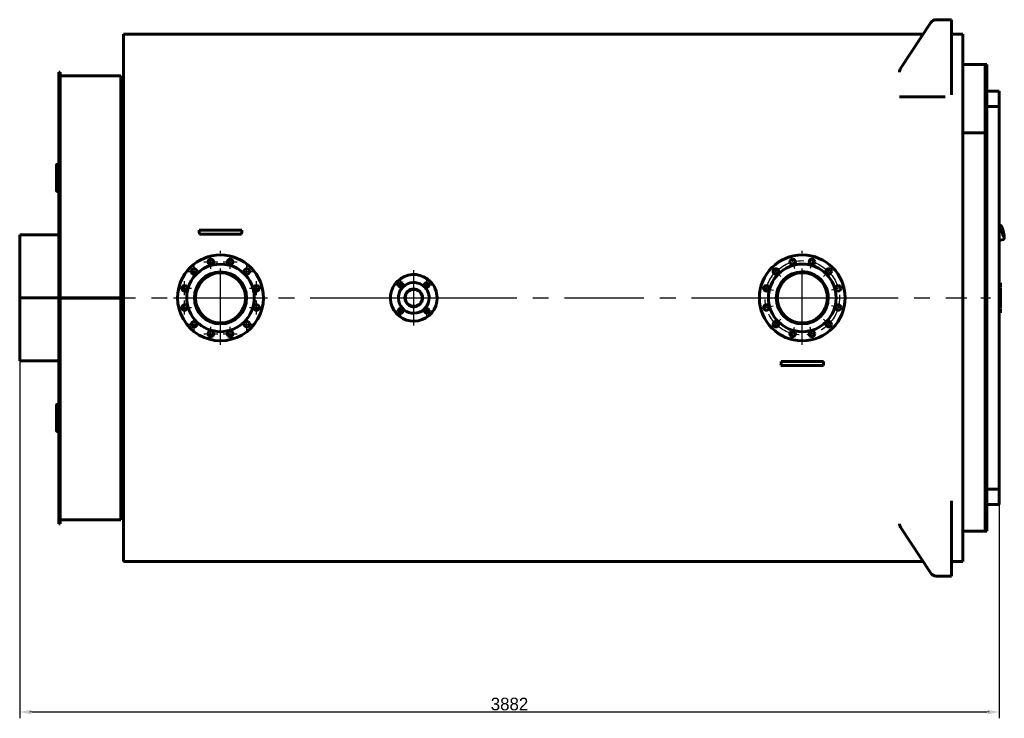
# Model space of a CAD drawing. Header units: millimetres. Extents: x 0 to 5109, y -169 to 841.
# Tile 6 of 6: x 4718 to 5109, y -167 to 110. Entities that reach past the tile are written whole.
import ezdxf

# ---------------------------------------------------------------- set-up
doc = ezdxf.new("R2010")
doc.units = ezdxf.units.MM
for name, pattern in [('CENTER_per13_scale0.480092', [24.38868, 15.242925, -3.048585, 3.048585, -3.048585]), ('CENTER_per1_scale0.118110', [6, 3.75, -0.75, 0.75, -0.75]), ('CENTER_per1_scale0.354331', [18, 11.25, -2.25, 2.25, -2.25]), ('CENTER_per1_scale0.433071', [22, 13.75, -2.75, 2.75, -2.75]), ('CENTER_per47_scale0.991738', [50.380282, 31.487676, -6.297535, 6.297535, -6.297535]), ('CENTER_per4_scale0.910433', [46.25, 28.90625, -5.78125, 5.78125, -5.78125]), ('CENTER_per7_scale0.956130', [48.571429, 30.357143, -6.071429, 6.071429, -6.071429])]:
    doc.linetypes.add(name, pattern=pattern)
doc.styles.add('TextStyle_1', font='T-FLEX Type A.TTF', dxfattribs={"height": 5})
doc.dimstyles.new('DIM_ST_4', dxfattribs={"dimtxt": 5, "dimasz": 5, "dimexe": 2.5, "dimexo": 0, "dimtad": 1, "dimlfac": 10, "dimrnd": 0.01, "dimdsep": 46, "dimtxsty": 'TextStyle_1', "dimblk": 'Arrow_3_C7_Status', "dimcen": 0.09, "dimclrd": 7, "dimclre": 7, "dimclrt": 7, "dimazin": 0, "dimtfac": 1, "dimtdec": 0, "dimtmove": 0, "dimatfit": 0, "dimldrblk": 'NONE', "dimfxl": 1, "dimtvp": 1, "dimtolj": 1, "dimarcsym": 0})

# ---------------------------------------------------------------- blocks, each defined once
blk = doc.blocks.new('Arrow_3_C7_Status')
at = {"color": 7, "linetype": 'Continuous', "lineweight": 0}
blk.add_line((-1, 0), (-0.8, 0), dxfattribs=at)
at = {"color": 7}
blk.add_solid([(-1, -0.2), (0, 0), (-0.8, 0), (-1, 0.2)], dxfattribs=at)
blk = doc.blocks.new('*D14')
at = {"color": 7, "lineweight": -2}
for p, q in [((-195.14, 0), (-195.14, -166.64)), ((193.16, -75.81), (193.16, -166.64)), ((-190.14, -164.14), (188.16, -164.14))]:
    blk.add_line(p, q, dxfattribs=at)
at = {"layer": 'Defpoints', "color": 0}
for p in [(-195.14, 0), (193.16, -75.81), (193.16, -164.14)]:
    blk.add_point(p, dxfattribs=at)
at = {"color": 7, "lineweight": -2, "xscale": 5, "yscale": 5, "zscale": 5}
for p, rotation in [((-195.14, -164.14), 180), ((193.16, -164.14), 360)]:
    blk.add_blockref('Arrow_3_C7_Status', p, dxfattribs=dict(at, rotation=rotation))
at = {"color": 7, "insert": (-0.99, -161.01), "char_height": 5, "attachment_point": 5, "style": 'TextStyle_1'}
blk.add_mtext('\\A1;3882{\\H0.5x;\\S^ ;}', dxfattribs=at)
blk = doc.blocks.new('_None')
blk = doc.blocks.new('Проекция_4')
at = {"color": 7, "linetype": 'Continuous', "lineweight": 60}
for p, q in [((171.763, 110.25), (168.1085, 110.25)), ((174.163, 110.25), (171.763, 110.25)), ((174.163, 110.25), (174.163, 80.403)), ((153.9765, 90.8765), (166.0219, 109.1271)), ((-154.037, -104.5), (-154.037, 104.5)), ((162.968, 104.5), (-154.037, 104.5)), ((178.663, 104.5), (174.163, 104.5)), ((178.663, 104.5), (178.663, -104.5)), ((187.563, 92.5), (178.663, 92.5)), ((187.563, 92.5), (187.563, -92.5)), ((188.163, 92.5), (187.563, 92.5)), ((187.563, 65.4074), (187.563, 92.5)), ((188.163, 92.5), (188.163, -92.5)), ((-179.637, 59.1763), (-179.637, 89.5)), ((-179.037, 89.5), (-179.637, 89.5)), ((-179.037, 59.1763), (-179.037, 89.5)), ((-155.037, 88), (-179.037, 88)), ((-155.037, 88), (-155.037, 0.0768)), ((-154.037, 87.5), (-155.037, 87.5)), ((153.563, 79.6352), (171.763, 79.6352)), ((188.163, 75.8106), (188.163, 81.8978)), ((188.163, 81.8978), (193.163, 81.8978)), ((193.163, 81.8978), (193.163, 75.8106)), ((193.163, 75.8106), (188.163, 75.8106)), ((193.163, 75.8106), (193.163, -75.8106)), ((178.663, 65.4074), (187.563, 65.4074)), ((178.663, 65.4074), (187.563, 65.4074)), ((187.563, 65.4074), (187.563, -92.5)), ((-179.637, 59.1763), (-179.637, 57.4822)), ((-179.037, 59.1763), (-179.037, 57.4822)), ((-179.637, 52.4822), (-179.637, 57.4822)), ((-179.637, 57.4822), (-179.037, 57.4822)), ((-179.037, 52.4822), (-179.037, 57.4822)), ((-180.537, 52.7778), (-180.537, 43.2389)), ((-179.637, 52.9502), (-180.037, 52.9502)), ((-179.637, 41.3925), (-179.637, 52.4822)), ((-179.037, 41.3925), (-179.037, 52.4822)), ((-180.537, 42.4702), (-180.537, 43.2389)), ((-180.037, 42.9145), (-179.637, 42.9145)), ((-180.037, 42.1516), (-179.637, 42.1516)), ((-179.637, 39.2024), (-179.637, 41.3925)), ((-179.637, -39.2024), (-179.637, 39.2024)), ((-179.037, 41.3925), (-179.037, 39.2024)), ((-179.037, -39.2024), (-179.037, 39.2024)), ((193.4358, 28.7752), (193.163, 28.7119)), ((193.4674, 28.6748), (193.4279, 28.7168)), ((193.5792, 28.6759), (193.5007, 28.7614)), ((193.5639, 28.6753), (193.5792, 28.6759)), ((193.61, 28.6599), (193.6072, 28.6598)), ((-179.637, 25), (-195.137, 25)), ((-195.137, 25), (-195.137, 0.0022)), ((-122.3827, 26.8), (-123.9746, 26.8)), ((-122.3827, 25.2), (-123.8869, 25.2)), ((-108.6912, 26.8), (-122.3827, 26.8)), ((-108.6912, 25.2), (-122.3827, 25.2)), ((-107.0993, 26.8), (-108.6912, 26.8)), ((-107.187, 25.2), (-108.6912, 25.2)), ((193.163, 22.7578), (194.7469, 23.1253)), ((194.7283, 23.2299), (194.7113, 23.1747)), ((194.8296, 23.2762), (194.7968, 23.1648)), ((194.7968, 23.1661), (194.8291, 23.2755)), ((194.8154, 23.2708), (194.8296, 23.2762)), ((194.8476, 23.3038), (194.8522, 23.3055)), ((193.583, 6.0132), (193.163, 6.0132)), ((193.583, 4.1424), (193.163, 4.1424)), ((193.583, 4.1412), (193.163, 4.1412)), ((193.583, 4.1205), (193.163, 4.1205)), ((193.583, 4.7529), (193.583, 6.0132)), ((193.583, 4.1424), (193.583, 4.7529)), ((193.583, 4.1412), (193.583, 4.1414)), ((193.583, 4.1205), (193.583, 4.1412)), ((-195.137, 0.0021), (-195.137, 0.0022)), ((-195.137, 0.0022), (-179.637, 0.0022)), ((-195.137, -0.0021), (-195.137, 0.0022)), ((-195.137, 0.0021), (-179.637, 0.0021)), ((-155.037, 0.0768), (-179.037, 0.0768)), ((-155.037, 0.0764), (-179.037, 0.0764)), ((-155.037, 0.0764), (-155.037, 0.0768)), ((193.583, 3.8856), (193.163, 3.8856)), ((193.583, 2.9387), (193.163, 2.9387)), ((193.583, 2.7432), (193.163, 2.7432)), ((193.583, 2.6651), (193.163, 2.6651)), ((193.583, 1.8237), (193.163, 1.8237)), ((193.583, 2.9387), (193.583, 3.8856)), ((193.583, 2.7432), (193.583, 2.9387)), ((193.583, 2.6661), (193.583, 2.7422)), ((193.583, 2.624), (193.583, 2.6651)), ((193.583, 2.0637), (193.583, 2.624)), ((193.583, 2.0006), (193.583, 2.0637)), ((193.583, 1.8257), (193.583, 2.0006)), ((193.583, 1.7836), (193.583, 1.8237)), ((193.583, 1.2203), (193.583, 1.7836)), ((193.583, 1.1585), (193.583, 1.2203)), ((193.583, 0.9748), (193.583, 1.1585)), ((193.583, 0.893), (193.583, 0.9736)), ((193.583, 0.1179), (193.583, 0.893)), ((193.583, -0.3183), (193.583, 0.1179)), ((-195.137, -0.0021), (-195.137, -0.0022)), ((-195.137, -0.0021), (-179.637, -0.0021)), ((-195.137, -0.0022), (-195.137, -25)), ((-195.137, -0.0022), (-179.637, -0.0022)), ((-155.037, -0.0764), (-179.037, -0.0764)), ((-155.037, -0.0768), (-179.037, -0.0768)), ((-155.037, -0.0768), (-155.037, -0.0764)), ((-155.037, -0.0768), (-155.037, -88)), ((193.583, -0.3195), (193.163, -0.3195)), ((193.583, -2.5261), (193.163, -2.5261)), ((193.583, -2.8769), (193.163, -2.8769)), ((193.583, -1.2675), (193.583, -0.3198)), ((193.583, -1.2665), (193.583, -1.2629)), ((193.583, -2.5261), (193.583, -1.2675)), ((193.583, -2.8769), (193.583, -2.5261)), ((193.583, -4.1881), (193.583, -2.8769)), ((193.583, -4.1881), (193.163, -4.1881)), ((193.583, -4.1881), (193.163, -4.1881)), ((193.583, -4.4984), (193.163, -4.4984)), ((193.583, -5.486), (193.163, -5.486)), ((193.583, -5.9868), (193.163, -5.9868)), ((193.583, -4.1881), (193.583, -4.1881)), ((193.583, -5.486), (193.583, -4.4984)), ((193.583, -5.9868), (193.583, -5.486)), ((-195.137, -25), (-179.637, -25)), ((108.2173, -26.8), (106.6254, -26.8)), ((108.2173, -25.2), (106.7131, -25.2)), ((121.9088, -25.2), (108.2173, -25.2)), ((121.9088, -26.8), (108.2173, -26.8)), ((123.413, -25.2), (121.9088, -25.2)), ((123.5007, -26.8), (121.9088, -26.8)), ((-180.537, -42.4702), (-180.537, -43.2389)), ((-179.637, -42.1516), (-180.037, -42.1516)), ((-179.637, -42.9145), (-180.037, -42.9145)), ((-179.637, -41.3925), (-179.637, -39.2024)), ((-179.637, -52.4822), (-179.637, -41.3925)), ((-179.037, -39.2024), (-179.037, -41.3925)), ((-179.037, -52.4822), (-179.037, -41.3925)), ((-180.537, -43.2389), (-180.537, -52.7778)), ((-180.037, -52.9502), (-179.637, -52.9502)), ((-179.637, -57.4822), (-179.637, -52.4822)), ((-179.037, -57.4822), (-179.037, -52.4822)), ((-179.637, -59.1763), (-179.637, -57.4822)), ((-179.637, -57.4822), (-179.037, -57.4822)), ((-179.037, -59.1763), (-179.037, -57.4822)), ((-179.637, -89.5), (-179.637, -59.1763)), ((-179.037, -89.5), (-179.037, -59.1763)), ((188.163, -81.8978), (188.163, -75.8106)), ((188.163, -75.8106), (193.163, -75.8106)), ((193.163, -75.8106), (193.163, -81.8978)), ((174.163, -80.403), (174.163, -110.25)), ((193.163, -81.8978), (188.163, -81.8978)), ((-179.637, -89.5), (-179.037, -89.5)), ((-179.037, -88), (-155.037, -88)), ((-155.037, -87.5), (-154.037, -87.5)), ((153.9765, -90.8765), (166.0219, -109.1271)), ((178.663, -92.5), (187.563, -92.5)), ((187.563, -92.5), (188.163, -92.5)), ((-154.037, -104.5), (162.968, -104.5)), ((174.163, -104.5), (178.663, -104.5)), ((171.763, -110.25), (168.1085, -110.25)), ((171.763, -110.25), (174.163, -110.25))]:
    blk.add_line(p, q, dxfattribs=at)
at = {"color": 7, "linetype": 'CENTER_per1_scale0.433071', "lineweight": 25}
for p, q in [((-119.3545, 11.4807), (-119.3545, 17.0141)), ((-111.7194, 11.4807), (-111.7194, 17.0141)), ((110.5294, 16.9198), (111.9615, 11.575)), ((119.5967, 16.9198), (118.1646, 11.575)), ((-125.9668, 7.6632), (-125.9668, 13.1965)), ((-122.1212, 14.2474), (-116.5879, 14.2474)), ((-114.486, 14.2474), (-108.9527, 14.2474)), ((-105.1071, 7.6632), (-105.1071, 13.1965)), ((102.6769, 12.3862), (106.5895, 8.4735)), ((127.4492, 12.3862), (123.5365, 8.4735)), ((-128.7334, 10.4298), (-123.2001, 10.4298)), ((-107.8738, 10.4298), (-102.3405, 10.4298)), ((-129.7844, 1.0509), (-129.7844, 6.5842)), ((-101.2895, 1.0509), (-101.2895, 6.5842)), ((98.1432, 4.5336), (103.488, 3.1015)), ((131.9828, 4.5336), (126.6381, 3.1015)), ((-132.551, 3.8176), (-127.0177, 3.8176)), ((-104.0562, 3.8176), (-98.5229, 3.8176)), ((-132.551, -3.8176), (-127.0177, -3.8176)), ((-129.7844, -6.5842), (-129.7844, -1.0509)), ((-104.0562, -3.8176), (-98.5229, -3.8176)), ((-101.2895, -6.5842), (-101.2895, -1.0509)), ((98.1432, -4.5336), (103.488, -3.1015)), ((131.9828, -4.5336), (126.6381, -3.1015)), ((-125.9668, -13.1965), (-125.9668, -7.6632)), ((-105.1071, -13.1965), (-105.1071, -7.6632)), ((-128.7334, -10.4298), (-123.2001, -10.4298)), ((-119.3545, -17.0141), (-119.3545, -11.4807)), ((-111.7194, -17.0141), (-111.7194, -11.4807)), ((-107.8738, -10.4298), (-102.3405, -10.4298)), ((102.6769, -12.3862), (106.5895, -8.4735)), ((110.5294, -16.9198), (111.9615, -11.575)), ((119.5967, -16.9198), (118.1646, -11.575)), ((127.4492, -12.3862), (123.5365, -8.4735)), ((-122.1212, -14.2474), (-116.5879, -14.2474)), ((-114.486, -14.2474), (-108.9527, -14.2474))]:
    blk.add_line(p, q, dxfattribs=at)
at = {"color": 7, "linetype": 'CENTER_per7_scale0.956130', "lineweight": 25}
for p, q in [((-115.537, -18.6667), (-115.537, 18.6667)), ((115.063, -18.6667), (115.063, 18.6667)), ((-134.2036, 0), (-96.8703, 0)), ((96.3964, 0), (133.7297, 0))]:
    blk.add_line(p, q, dxfattribs=at)
at = {"color": 7, "linetype": 'CENTER_per4_scale0.910433', "lineweight": 25}
for p, q in [((-38.937, -10.9167), (-38.937, 10.9167)), ((-49.8536, 0), (-28.0203, 0))]:
    blk.add_line(p, q, dxfattribs=at)
at = {"color": 7, "linetype": 'CENTER_per1_scale0.354331', "lineweight": 25}
for p, q in [((-46.6301, 5.1265), (-41.4968, 5.1265)), ((-44.0635, 2.5599), (-44.0635, 7.6932)), ((-36.3771, 5.1265), (-31.2438, 5.1265)), ((-33.8104, 2.5599), (-33.8104, 7.6932)), ((-44.0635, -7.6932), (-44.0635, -2.5599)), ((-33.8104, -7.6932), (-33.8104, -2.5599)), ((-46.6301, -5.1265), (-41.4968, -5.1265)), ((-36.3771, -5.1265), (-31.2438, -5.1265))]:
    blk.add_line(p, q, dxfattribs=at)
at = {"color": 7, "linetype": 'CENTER_per47_scale0.991738', "lineweight": 25}
blk.add_line((-180.7036, 0), (180.3297, 0), dxfattribs=at)
at = {"color": 7, "linetype": 'CENTER_per1_scale0.118110', "lineweight": 25}
blk.add_line((185.8964, 0), (189.8297, 0), dxfattribs=at)
at = {"color": 7, "lineweight": 60, "flags": 128}
for points in [[(-180.037, 52.9502), (-180.086, 52.9494), (-180.1345, 52.9469), (-180.1821, 52.9429), (-180.2283, 52.9372), (-180.2726, 52.9301), (-180.3147, 52.9214), (-180.3541, 52.9114), (-180.3905, 52.9001), (-180.4234, 52.8877), (-180.4527, 52.8741), (-180.4779, 52.8596), (-180.4989, 52.8443), (-180.5154, 52.8283), (-180.5273, 52.8118), (-180.5345, 52.7949), (-180.537, 52.7778)], [(-180.537, 43.2389), (-180.5345, 43.2073), (-180.5273, 43.1759), (-180.5154, 43.1451), (-180.4989, 43.1152), (-180.4779, 43.0864), (-180.4527, 43.0591), (-180.4234, 43.0335), (-180.3905, 43.0099), (-180.3541, 42.9885), (-180.3147, 42.9695), (-180.2726, 42.953), (-180.2283, 42.9393), (-180.1821, 42.9286), (-180.1345, 42.9208), (-180.086, 42.9161), (-180.037, 42.9145)], [(-180.537, 42.4702), (-180.5345, 42.4392), (-180.5273, 42.4084), (-180.5154, 42.3781), (-180.4989, 42.3487), (-180.4779, 42.3205), (-180.4527, 42.2936), (-180.4234, 42.2685), (-180.3905, 42.2453), (-180.3541, 42.2242), (-180.3147, 42.2056), (-180.2726, 42.1894), (-180.2283, 42.176), (-180.1821, 42.1654), (-180.1345, 42.1578), (-180.086, 42.1532), (-180.037, 42.1516)], [(194.8526, 23.3052), (194.8731, 23.3125), (194.8954, 23.3222), (194.9167, 23.3334), (194.9368, 23.3458), (194.9558, 23.3593), (194.9736, 23.3739), (194.9902, 23.3892), (195.0056, 23.4054), (195.0198, 23.4222), (195.0329, 23.4396), (195.045, 23.4577), (195.0562, 23.4764), (195.0665, 23.4958), (195.076, 23.5162), (195.0849, 23.5378), (195.0932, 23.5609), (195.1009, 23.5861), (195.1082, 23.614), (195.1151, 23.6455), (195.1213, 23.6813), (195.1266, 23.7209), (195.1308, 23.7619), (195.1337, 23.8029), (195.1356, 23.8436), (195.1366, 23.8845), (195.137, 23.9257), (195.1367, 23.9675), (195.1358, 24.01), (195.1343, 24.0533), (195.1323, 24.0975), (195.1298, 24.1427), (195.1268, 24.1889), (195.1233, 24.236), (195.1193, 24.2841), (195.1149, 24.3333), (195.1099, 24.3834), (195.1046, 24.4346), (195.0987, 24.4867), (195.0925, 24.5397), (195.0858, 24.5937), (195.0786, 24.6486), (195.0711, 24.7044), (195.0631, 24.7611), (195.0547, 24.8185), (195.0459, 24.8768), (195.0367, 24.9358), (195.0271, 24.9955), (195.0171, 25.0559), (195.0068, 25.117), (194.996, 25.1787), (194.9849, 25.2409), (194.9735, 25.3037), (194.9617, 25.3669), (194.9496, 25.4307), (194.9371, 25.4948), (194.9243, 25.5593), (194.9112, 25.6241), (194.8978, 25.6892), (194.8841, 25.7545), (194.8701, 25.82), (194.8558, 25.8857), (194.8413, 25.9514), (194.8265, 26.0172), (194.8115, 26.0831), (194.7962, 26.1489), (194.7807, 26.2146), (194.765, 26.2802), (194.7491, 26.3456), (194.733, 26.4108), (194.7167, 26.4758), (194.7002, 26.5404), (194.6836, 26.6048), (194.6668, 26.6687), (194.6499, 26.7322), (194.6329, 26.7952), (194.6157, 26.8577), (194.5985, 26.9197), (194.5811, 26.981), (194.5637, 27.0417), (194.5462, 27.1018), (194.5286, 27.1611), (194.511, 27.2197), (194.4933, 27.2774), (194.4756, 27.3344), (194.4579, 27.3905), (194.4401, 27.4456), (194.4224, 27.4999), (194.4047, 27.5532), (194.3869, 27.6055), (194.3692, 27.6568), (194.3516, 27.707), (194.3339, 27.7562), (194.3163, 27.8042), (194.2987, 27.8512), (194.2812, 27.897), (194.2637, 27.9417), (194.2463, 27.9853), (194.2288, 28.0277), (194.2114, 28.0689), (194.194, 28.109), (194.1765, 28.1479), (194.159, 28.1858), (194.1414, 28.2226), (194.1236, 28.2584), (194.1055, 28.2932), (194.0871, 28.3272), (194.068, 28.3606), (194.0481, 28.3934), (194.027, 28.4261), (194.0042, 28.4586), (193.9826, 28.4868), (193.9623, 28.511), (193.9432, 28.5318), (193.9248, 28.5501), (193.9067, 28.5663), (193.8888, 28.581), (193.8707, 28.5943), (193.8524, 28.6065), (193.8336, 28.6176), (193.8143, 28.6275), (193.7944, 28.6365), (193.7738, 28.6442), (193.7503, 28.6515), (193.7261, 28.6571), (193.7015, 28.6611), (193.6766, 28.6633), (193.6515, 28.6637), (193.6265, 28.6623), (193.6099, 28.6601)], [(194.7964, 23.1654), (194.796, 23.1663)], [(194.8295, 23.2759), (194.8291, 23.2755)], [(194.8525, 23.305), (194.8525, 23.305), (194.8524, 23.305), (194.8524, 23.305), (194.8524, 23.305), (194.8524, 23.305), (194.8524, 23.305), (194.8524, 23.305), (194.8524, 23.305), (194.8524, 23.305), (194.8524, 23.305), (194.8524, 23.305)], [(193.583, 0.974), (193.393, 0.974), (193.163, 0.974)], [(-180.037, -42.1516), (-180.086, -42.1532), (-180.1345, -42.1578), (-180.1821, -42.1654), (-180.2283, -42.176), (-180.2726, -42.1894), (-180.3147, -42.2056), (-180.3541, -42.2242), (-180.3905, -42.2453), (-180.4234, -42.2685), (-180.4527, -42.2936), (-180.4779, -42.3205), (-180.4989, -42.3487), (-180.5154, -42.3781), (-180.5273, -42.4084), (-180.5345, -42.4392), (-180.537, -42.4702)], [(-180.037, -42.9145), (-180.086, -42.9161), (-180.1345, -42.9208), (-180.1821, -42.9286), (-180.2283, -42.9393), (-180.2726, -42.953), (-180.3147, -42.9695), (-180.3541, -42.9885), (-180.3905, -43.0099), (-180.4234, -43.0335), (-180.4527, -43.0591), (-180.4779, -43.0864), (-180.4989, -43.1152), (-180.5154, -43.1451), (-180.5273, -43.1759), (-180.5345, -43.2073), (-180.537, -43.2389)], [(-180.537, -52.7778), (-180.5345, -52.7949), (-180.5273, -52.8118), (-180.5154, -52.8283), (-180.4989, -52.8443), (-180.4779, -52.8596), (-180.4527, -52.8741), (-180.4234, -52.8877), (-180.3905, -52.9001), (-180.3541, -52.9114), (-180.3147, -52.9214), (-180.2726, -52.9301), (-180.2283, -52.9372), (-180.1821, -52.9429), (-180.1345, -52.9469), (-180.086, -52.9494), (-180.037, -52.9502)]]:
    blk.add_lwpolyline(points, dxfattribs=at)
at = {"color": 7, "linetype": 'CENTER_per13_scale0.480092', "lineweight": 25}
blk.add_circle((115.063, 0), 14.75, dxfattribs=at)
blk.add_circle((115.063, 0), 14.75, dxfattribs=at)
at = {"color": 7, "linetype": 'Continuous', "lineweight": 60}
for centre, radius in [((-115.537, 0), 9.955), ((-38.937, 0), 3.355)]:
    blk.add_circle(centre, radius, dxfattribs=at)
for centre, radius, start, end in [((168.1085, 107.75), 2.5, 90, 146.575189), ((156.063, 89.4994), 2.5, 146.575189, 180), ((193.4469, 28.7264), 0.0499, 101.860091, 119.984599), ((193.4583, 28.6774), 0.1003, 83.246041, 102.953122), ((193.4945, 28.7123), 0.0495, 82.812362, 120.239011), ((193.4644, 28.7274), 0.05, 42.54453, 83.506793), ((193.6159, 28.7095), 0.0496, 222.511553, 263.28656), ((193.6098, 28.6597), 0.000635, 71.103045, 106.724253), ((-570.0623, 1.5359), 446.8026, 3.035988, 3.241473), ((338.9885, 1.5359), 446.8026, 176.758527, 176.964012), ((194.735, 23.174), 0.0499, 263.46734, 283.717241), ((194.7242, 23.2223), 0.0996, 283.133174, 300.034029), ((194.7718, 23.2076), 0.0495, 262.816546, 300.234827), ((194.7492, 23.1794), 0.05, 299.692719, 343.406867), ((194.8629, 23.2566), 0.0496, 108.043338, 163.358599), ((194.8775, 23.2621), 0.0497, 120.881488, 163.629781), ((-115.537, 0), 17, 360, 179.999996), ((115.063, 0), 17, 90, 360), ((115.063, 0), 17, 360, 90), ((-115.537, 0), 13.4, 359.999998, 179.999998), ((-119.3545, 14.2474), 1.1, 0, 179.999994), ((-119.3545, 14.2474), 1.1, 179.999994, 0), ((-111.7194, 14.2474), 1.1, 0, 179.999994), ((-111.7194, 14.2474), 1.1, 179.999994, 0), ((115.063, 0), 13.4, 90, 360), ((111.2455, 14.2474), 1.1, 90, 0), ((111.2455, 14.2474), 1.1, 0, 90), ((115.063, 0), 13.4, 360, 90), ((118.8806, 14.2474), 1.1, 90, 0.000006), ((118.8806, 14.2474), 1.1, 0.000006, 90), ((-125.9668, 10.4298), 1.1, 0, 179.999994), ((-125.9668, 10.4298), 1.1, 179.999994, 0), ((-115.537, 0), 10.325, 360, 180), ((-105.1071, 10.4298), 1.1, 0, 180), ((-105.1071, 10.4298), 1.1, 180, 0), ((-38.937, 0), 9.25, 45, 359.999999), ((104.6332, 10.4298), 1.1, 90, 0.000006), ((104.6332, 10.4298), 1.1, 0.000006, 90), ((115.063, 0), 10.325, 90, 359.999997), ((115.063, 0), 9.955, 90, 359.999997), ((115.063, 0), 10.325, 359.999997, 90), ((115.063, 0), 9.955, 359.999997, 90), ((125.4929, 10.4298), 1.1, 90, 0), ((125.4929, 10.4298), 1.1, 0, 90), ((-129.7844, 3.8176), 1.1, 0.000006, 179.999994), ((-101.2895, 3.8176), 1.1, 0.000006, 180), ((-38.937, 0), 6.1, 45, 360), ((-44.0635, 5.1265), 0.9, 45, 360), ((-44.0635, 5.1265), 0.9, 360, 45), ((-33.8104, 5.1265), 0.9, 45, 0.000004), ((-38.937, 0), 6.1, 360, 45), ((-33.8104, 5.1265), 0.9, 0.000004, 45), ((-38.937, 0), 9.25, 359.999999, 45), ((100.8156, 3.8176), 1.1, 90, 360), ((100.8156, 3.8176), 1.1, 360, 90), ((129.3105, 3.8176), 1.1, 90, 0), ((129.3105, 3.8176), 1.1, 0, 90), ((-115.537, 0), 17, 179.999996, 360), ((-129.7844, 3.8176), 1.1, 179.999994, 0.000006), ((-115.537, 0), 13.4, 179.999998, 359.999998), ((-101.2895, 3.8176), 1.1, 180, 0.000006), ((-38.937, 0), 3.515, 225, 180), ((-38.937, 0), 3.515, 180, 225), ((-129.7844, -3.8176), 1.1, 0.000006, 179.999994), ((-129.7844, -3.8176), 1.1, 179.999994, 0.000006), ((-115.537, 0), 10.325, 180, 360), ((-101.2895, -3.8176), 1.1, 0.000006, 180), ((-101.2895, -3.8176), 1.1, 180, 0.000006), ((100.8156, -3.8176), 1.1, 90, 360), ((100.8156, -3.8176), 1.1, 360, 90), ((129.3105, -3.8176), 1.1, 90, 0), ((129.3105, -3.8176), 1.1, 0, 90), ((-44.0635, -5.1265), 0.9, 45, 360), ((-44.0635, -5.1265), 0.9, 360, 45), ((-33.8104, -5.1265), 0.9, 45, 0.000004), ((-33.8104, -5.1265), 0.9, 0.000004, 45), ((-125.9668, -10.4298), 1.1, 0.000006, 180), ((-125.9668, -10.4298), 1.1, 180, 0.000006), ((-105.1071, -10.4298), 1.1, 0, 180), ((-105.1071, -10.4298), 1.1, 180, 0), ((104.6332, -10.4298), 1.1, 90, 0.000006), ((104.6332, -10.4298), 1.1, 0.000006, 90), ((125.4929, -10.4298), 1.1, 90, 0), ((125.4929, -10.4298), 1.1, 0, 90), ((-119.3545, -14.2474), 1.1, 0, 179.999994), ((-119.3545, -14.2474), 1.1, 179.999994, 0), ((-111.7194, -14.2474), 1.1, 0, 179.999994), ((-111.7194, -14.2474), 1.1, 179.999994, 0), ((111.2455, -14.2474), 1.1, 90, 0), ((111.2455, -14.2474), 1.1, 0, 90), ((118.8806, -14.2474), 1.1, 90, 0.000006), ((118.8806, -14.2474), 1.1, 0.000006, 90), ((-339.4623, -1.5359), 446.8026, 356.758527, 356.964012), ((569.5885, -1.5359), 446.8026, 183.035988, 183.241473), ((156.063, -89.4994), 2.5, 180, 213.424811), ((168.1085, -107.75), 2.5, 213.424811, 270)]:
    blk.add_arc(centre, radius, start, end, dxfattribs=at)
for centre, major_axis, ratio, start_param, end_param in [((193.4644, 28.7274), (0.0368, 0.0338), 0.11935566, 6.14979098, 6.28318531), ((194.1896, 25.973), (-0.627, 2.702), 0.12940953, 6.27970931, 6.32172946), ((193.5857, 28.7039), (0.0247, -0.0434), 0.99085475, 4.94887943, 5.91142955), ((194.2274, 25.9818), (-0.6214, 2.6778), 0.12940953, 6.27970931, 6.32173065), ((194.4927, 26.0434), (-0.3956, 1.7047), 0.12940953, 6.27970931, 9.42477796), ((194.4927, 26.0434), (0.3956, -1.7047), 0.12940953, 6.28318531, 9.42130196), ((194.2029, 25.9761), (0.3956, -1.7047), 0.12940953, 0.71654013, 2.42505252), ((194.2118, 25.952), (-0.3956, 1.7047), 0.12054769, 3.89063558, 5.55644286), ((194.1896, 25.973), (0.627, -2.702), 0.12940953, 6.2376892, 6.27970932), ((194.2274, 25.9818), (0.6214, -2.6778), 0.12940953, 6.23768797, 6.27970931)]:
    blk.add_ellipse(centre, major_axis=major_axis, ratio=ratio, start_param=start_param, end_param=end_param, dxfattribs=at)
dim = blk.add_linear_dim(base=(193.163, -164.14), p1=(-195.137, -0.0022), p2=(193.163, -75.8106), text='3882{\\H0.5x;\\S^ ;}', dimstyle='DIM_ST_4')
dim.commit()
dim.dimension.update_dxf_attribs({"geometry": '*D14', "text_midpoint": (-0.987, -164.14), "dimtype": 160})

msp = doc.modelspace()

# ---------------------------------------------------------------- block references
msp.add_blockref('Проекция_4', (4913.45, 0))

doc.saveas('drawing.dxf')
